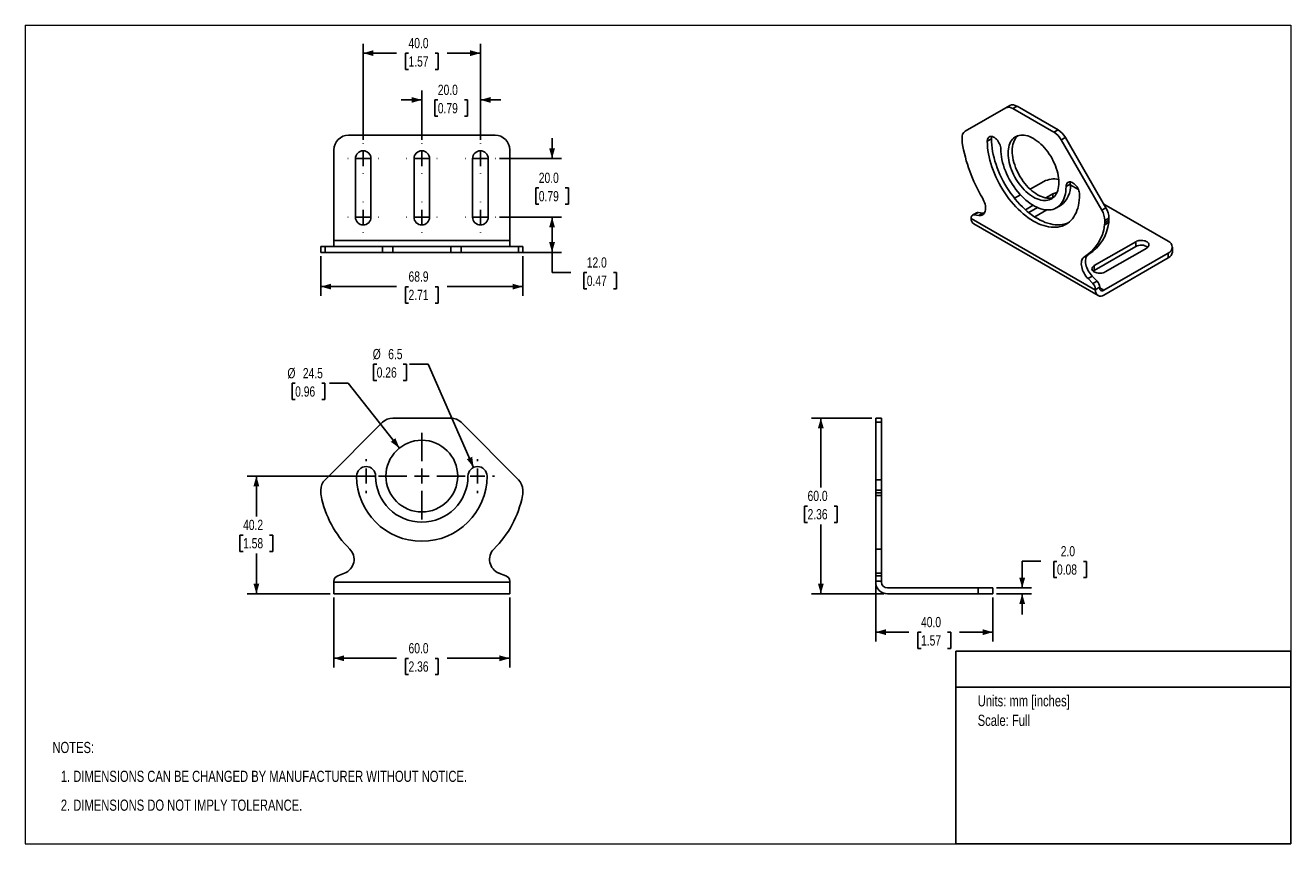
# Model space of a CAD drawing. Header units: millimetres. Extents: x 0 to 432, y 0 to 279.
import ezdxf
from ezdxf.enums import TextEntityAlignment as Align

# ---------------------------------------------------------------- set-up
doc = ezdxf.new("R2010")
doc.units = ezdxf.units.MM
doc.layers.add('SLD-0', color=179, linetype='Continuous')
doc.layers.add('TEXT', color=140, linetype='Continuous')
doc.styles.add('SLDTEXTSTYLE0', font='TXT', dxfattribs={"width": 0.75})
doc.dimstyles.new('SLDDIMSTYLE0', dxfattribs={"dimtxt": 3.5, "dimasz": 3.5, "dimexe": 0, "dimexo": 0.0625, "dimgap": 0.875, "dimtad": 0, "dimtih": 1, "dimtoh": 1, "dimdec": 1, "dimrnd": 1e-09, "dimzin": 4, "dimdsep": 46, "dimtxsty": 'SLDTEXTSTYLE0', "dimsah": 1, "dimcen": 0.09, "dimadec": 0, "dimazin": 1, "dimtfac": 1, "dimtdec": 1, "dimtofl": 0, "dimtmove": 0, "dimatfit": 3, "dimfxl": 0, "dimfrac": 2, "dimtolj": 1, "dimtzin": 12, "dimarcsym": 0})
doc.dimstyles.new('SLDDIMSTYLE1', dxfattribs={"dimtxt": 3.5, "dimasz": 3.5, "dimexe": 0, "dimexo": 0.0625, "dimgap": 0.875, "dimtad": 0, "dimtih": 1, "dimtoh": 1, "dimdec": 1, "dimrnd": 1e-09, "dimzin": 12, "dimdsep": 46, "dimtxsty": 'SLDTEXTSTYLE0', "dimsah": 1, "dimcen": 0.09, "dimadec": 0, "dimazin": 3, "dimtfac": 1, "dimtdec": 1, "dimtofl": 0, "dimtmove": 0, "dimatfit": 3, "dimfxl": 0, "dimfrac": 2, "dimtolj": 1, "dimtzin": 12, "dimarcsym": 0})
doc.dimstyles.new('SLDDIMSTYLE2', dxfattribs={"dimtxt": 3.5, "dimasz": 3.5, "dimexe": 0, "dimexo": 0.0625, "dimgap": 0.875, "dimtad": 0, "dimtih": 1, "dimtoh": 1, "dimdec": 1, "dimrnd": 1e-09, "dimzin": 12, "dimdsep": 46, "dimtxsty": 'SLDTEXTSTYLE0', "dimsah": 1, "dimcen": 0, "dimadec": 0, "dimazin": 3, "dimtfac": 1, "dimtdec": 1, "dimtofl": 0, "dimtmove": 0, "dimatfit": 3, "dimfxl": 0, "dimfrac": 2, "dimtolj": 1, "dimtzin": 12, "dimarcsym": 0})
doc.dimstyles.new('SLDDIMSTYLE3', dxfattribs={"dimtxt": 3.5, "dimasz": 3.5, "dimexe": 0, "dimexo": 0.0625, "dimgap": 0.875, "dimtad": 0, "dimtih": 1, "dimtoh": 1, "dimdec": 1, "dimrnd": 1e-09, "dimzin": 12, "dimdsep": 46, "dimtxsty": 'SLDTEXTSTYLE0', "dimsah": 1, "dimcen": 0, "dimadec": 0, "dimazin": 3, "dimtfac": 1, "dimtdec": 1, "dimtofl": 0, "dimtmove": 0, "dimatfit": 3, "dimfxl": 0, "dimfrac": 2, "dimtolj": 1, "dimtzin": 12, "dimarcsym": 0})
doc.dimstyles.new('SLDDIMSTYLE4', dxfattribs={"dimtxt": 3.5, "dimasz": 3.5, "dimexe": 0, "dimexo": 0.0625, "dimgap": 0.875, "dimtad": 0, "dimtih": 1, "dimtoh": 1, "dimdec": 1, "dimrnd": 1e-09, "dimzin": 4, "dimdsep": 46, "dimtxsty": 'SLDTEXTSTYLE0', "dimsah": 1, "dimcen": 0.09, "dimadec": 0, "dimazin": 1, "dimtfac": 1, "dimtdec": 1, "dimtmove": 0, "dimatfit": 0, "dimfxl": 0, "dimfrac": 2, "dimtolj": 1, "dimtzin": 12, "dimarcsym": 0})

# ---------------------------------------------------------------- blocks, each defined once
blk = doc.blocks.new('Block2')
at = {"color": 7, "linetype": 'Continuous', "lineweight": 18}
for p, q in [((0, 279.4), (431.8, 279.4)), ((0, 279.4), (0, 0)), ((431.8, 279.4), (431.8, 0)), ((0, 0), (431.8, 0))]:
    blk.add_line(p, q, dxfattribs=at)
blk = doc.blocks.new('SW_NOTE_0')
at = {"layer": 'TEXT', "color": 0, "insert": (0, 4.91), "char_height": 3.81, "attachment_point": 1, "style": 'SLDTEXTSTYLE0'}
blk.add_mtext('Units: mm [inches]', dxfattribs=at)
blk = doc.blocks.new('SW_NOTE_0_1')
at = {"layer": 'TEXT', "color": 0, "insert": (0, 4.91), "char_height": 3.81, "attachment_point": 1, "style": 'SLDTEXTSTYLE0'}
blk.add_mtext('Scale: Full', dxfattribs=at)
blk = doc.blocks.new('Block1')
at = {"layer": 'TEXT'}
for p, q in [((431.8, 65.76), (317.5, 65.76)), ((317.5, 0), (317.5, 65.76)), ((431.8, 0), (431.8, 65.76)), ((317.5, 53.39), (431.8, 53.39)), ((431.8, 0), (317.5, 0))]:
    blk.add_line(p, q, dxfattribs=at)
at = {"layer": 'TEXT', "color": 140}
for name, p in [('SW_NOTE_0', (324.99, 45.78)), ('SW_NOTE_0_1', (324.99, 39.11))]:
    blk.add_blockref(name, p, dxfattribs=at)
at = {"layer": 'TEXT', "color": 140, "style": 'SLDTEXTSTYLE0', "width": 0.75, "flags": 2}
for tag, height, p in [('AUTOATTR0', 4.23, (365.62, 56.71)), ('AUTOATTR1_0', 4.76, (333.76, 26.78)), ('AUTOATTR1_1', 4.76, (361.51, 20.62))]:
    blk.add_attdef(tag, text='', height=height, dxfattribs=at).set_placement(p, align=Align.BOTTOM_LEFT)
blk = doc.blocks.new('SW_NOTE_0_2')
at = {"layer": 'TEXT', "color": 0, "char_height": 3.81, "attachment_point": 1, "style": 'SLDTEXTSTYLE0'}
for s, insert in [('NOTES:', (0, 4.91)), ('1. DIMENSIONS CAN BE CHANGED BY MANUFACTURER WITHOUT NOTICE.', (2.86, -4.94)), ('2. DIMENSIONS DO NOT IMPLY TOLERANCE.', (2.86, -14.79))]:
    blk.add_mtext(s, dxfattribs=dict(at, insert=insert))
blk = doc.blocks.new('_D')
at = {"layer": 'SLD-0'}
for p, q in [((105.3, 84.03), (105.3, 60.12)), ((165.3, 84.03), (165.3, 60.12)), ((105.3, 63.3), (126.65, 63.3)), ((130.77, 63.27), (129.71, 63.27)), ((129.71, 63.27), (129.71, 57.71)), ((139.82, 63.27), (140.89, 63.27)), ((140.89, 63.27), (140.89, 57.71)), ((165.3, 63.3), (143.94, 63.3)), ((129.71, 57.71), (130.77, 57.71)), ((140.89, 57.71), (139.82, 57.71))]:
    blk.add_line(p, q, dxfattribs=at)
for points in [[(105.3, 63.3), (108.8, 62.3), (108.8, 64.3)], [(165.3, 63.3), (161.8, 64.3), (161.8, 62.3)]]:
    blk.add_solid(points, dxfattribs=at)
at = {"layer": 'SLD-0', "char_height": 3.5, "attachment_point": 1, "style": 'SLDTEXTSTYLE0'}
for s, insert in [('60.0', (130.77, 68.49)), ('2.36', (130.77, 62.23))]:
    blk.add_mtext(s, dxfattribs=dict(at, insert=insert))
blk = doc.blocks.new('_D_1')
at = {"layer": 'SLD-0'}
for p, q in [((119.24, 125.5), (75.67, 125.5)), ((78.85, 125.5), (78.85, 111.69)), ((74.32, 105.37), (73.26, 105.37)), ((73.26, 105.37), (73.26, 99.81)), ((83.37, 105.37), (84.44, 105.37)), ((84.44, 105.37), (84.44, 99.81)), ((73.26, 99.81), (74.32, 99.81)), ((84.44, 99.81), (83.37, 99.81)), ((78.85, 85.3), (78.85, 99.1)), ((104.03, 85.3), (75.67, 85.3))]:
    blk.add_line(p, q, dxfattribs=at)
for points in [[(78.85, 125.5), (77.85, 122), (79.85, 122)], [(78.85, 85.3), (79.85, 88.8), (77.85, 88.8)]]:
    blk.add_solid(points, dxfattribs=at)
at = {"layer": 'SLD-0', "char_height": 3.5, "attachment_point": 1, "style": 'SLDTEXTSTYLE0'}
for s, insert in [('40.2', (74.32, 110.59)), ('1.58', (74.32, 104.33))]:
    blk.add_mtext(s, dxfattribs=dict(at, insert=insert))
blk = doc.blocks.new('_D_2')
at = {"layer": 'SLD-0'}
for p, q in [((92.08, 157.17), (91.01, 157.17)), ((91.01, 157.17), (91.01, 151.62)), ((101.13, 157.17), (102.19, 157.17)), ((102.19, 157.17), (102.19, 151.62)), ((110.12, 157.17), (103.77, 157.17)), ((127.68, 135.09), (110.12, 157.17)), ((91.01, 151.62), (92.08, 151.62)), ((102.19, 151.62), (101.13, 151.62))]:
    blk.add_line(p, q, dxfattribs=at)
blk.add_solid([(127.68, 135.09), (126.28, 138.45), (124.71, 137.2)], dxfattribs=at)
at = {"layer": 'SLD-0', "char_height": 3.5, "attachment_point": 1, "style": 'SLDTEXTSTYLE0'}
for s, insert in [('%%c', (89.44, 162.4)), ('24.5', (94.71, 162.4)), ('0.96', (92.08, 156.13))]:
    blk.add_mtext(s, dxfattribs=dict(at, insert=insert))
blk = doc.blocks.new('_D_3')
at = {"layer": 'SLD-0'}
for p, q in [((119.91, 163.68), (118.84, 163.68)), ((118.84, 163.68), (118.84, 158.12)), ((128.96, 163.68), (130.03, 163.68)), ((130.03, 163.68), (130.03, 158.12)), ((137.44, 163.68), (131.09, 163.68)), ((152.99, 128.47), (137.44, 163.68)), ((118.84, 158.12), (119.91, 158.12)), ((130.03, 158.12), (128.96, 158.12))]:
    blk.add_line(p, q, dxfattribs=at)
blk.add_solid([(152.99, 128.47), (152.49, 132.08), (150.66, 131.27)], dxfattribs=at)
at = {"layer": 'SLD-0', "char_height": 3.5, "attachment_point": 1, "style": 'SLDTEXTSTYLE0'}
for s, insert in [('%%c', (118.56, 168.9)), ('6.5', (123.84, 168.9)), ('0.26', (119.91, 162.63))]:
    blk.add_mtext(s, dxfattribs=dict(at, insert=insert))
blk = doc.blocks.new('SW_CENTERMARKSYMBOL_0')
at = {"layer": 'SLD-0', "color": 0}
for p, q in [((0, 5.08), (0, 14.79)), ((-5.08, 0), (-14.79, 0)), ((0, 0), (-2.54, 0)), ((0, 0), (0, 2.54)), ((0, 0), (0, -2.54)), ((0, 0), (2.54, 0)), ((5.08, 0), (14.79, 0)), ((0, -5.08), (0, -14.79))]:
    blk.add_line(p, q, dxfattribs=at)
blk = doc.blocks.new('SW_CENTERMARKSYMBOL_1')
at = {"layer": 'SLD-0', "color": 0}
for p, q in [((0, 5.08), (0, 5.79)), ((-5.08, 0), (-5.79, 0)), ((0, 0), (-2.54, 0)), ((0, 0), (0, 2.54)), ((0, 0), (0, -2.54)), ((0, 0), (2.54, 0)), ((5.08, 0), (5.79, 0)), ((0, -5.08), (0, -5.79))]:
    blk.add_line(p, q, dxfattribs=at)
blk = doc.blocks.new('SW_CENTERMARKSYMBOL_2')
at = {"layer": 'SLD-0', "color": 0}
for p, q in [((0, 5.08), (0, 5.79)), ((-5.08, 0), (-5.79, 0)), ((0, 0), (-2.54, 0)), ((0, 0), (0, 2.54)), ((0, 0), (0, -2.54)), ((0, 0), (2.54, 0)), ((5.08, 0), (5.79, 0)), ((0, -5.08), (0, -5.79))]:
    blk.add_line(p, q, dxfattribs=at)
blk = doc.blocks.new('_D_4')
at = {"layer": 'SLD-0'}
for p, q in [((346.53, 96.42), (340.18, 96.42)), ((340.18, 96.42), (340.18, 87.3)), ((352.04, 96.39), (350.97, 96.39)), ((350.97, 96.39), (350.97, 90.83)), ((361.09, 96.39), (362.15, 96.39)), ((362.15, 96.39), (362.15, 90.83)), ((350.97, 90.83), (352.04, 90.83)), ((362.15, 90.83), (361.09, 90.83)), ((331.45, 87.3), (343.36, 87.3)), ((331.45, 85.3), (343.36, 85.3)), ((340.18, 85.3), (340.18, 78.3))]:
    blk.add_line(p, q, dxfattribs=at)
for points in [[(340.18, 87.3), (341.18, 90.8), (339.18, 90.8)], [(340.18, 85.3), (339.18, 81.8), (341.18, 81.8)]]:
    blk.add_solid(points, dxfattribs=at)
at = {"layer": 'SLD-0', "char_height": 3.5, "attachment_point": 1, "style": 'SLDTEXTSTYLE0'}
for s, insert in [('2.0', (353.33, 101.61)), ('0.08', (352.04, 95.35))]:
    blk.add_mtext(s, dxfattribs=dict(at, insert=insert))
blk = doc.blocks.new('_D_5')
at = {"layer": 'SLD-0'}
for p, q in [((290.18, 88.03), (290.18, 69.05)), ((330.18, 84.03), (330.18, 69.05)), ((290.18, 72.22), (301.54, 72.22)), ((305.66, 72.2), (304.59, 72.2)), ((304.59, 72.2), (304.59, 66.64)), ((314.71, 72.2), (315.77, 72.2)), ((315.77, 72.2), (315.77, 66.64)), ((330.18, 72.22), (318.83, 72.22)), ((304.59, 66.64), (305.66, 66.64)), ((315.77, 66.64), (314.71, 66.64))]:
    blk.add_line(p, q, dxfattribs=at)
for points in [[(290.18, 72.22), (293.68, 71.22), (293.68, 73.22)], [(330.18, 72.22), (326.68, 73.22), (326.68, 71.22)]]:
    blk.add_solid(points, dxfattribs=at)
at = {"layer": 'SLD-0', "char_height": 3.5, "attachment_point": 1, "style": 'SLDTEXTSTYLE0'}
for s, insert in [('40.0', (305.66, 77.42)), ('1.57', (305.66, 71.15))]:
    blk.add_mtext(s, dxfattribs=dict(at, insert=insert))
blk = doc.blocks.new('_D_6')
at = {"layer": 'SLD-0'}
for p, q in [((288.91, 145.3), (268.29, 145.3)), ((271.47, 145.3), (271.47, 121.59)), ((266.94, 115.27), (265.87, 115.27)), ((265.87, 115.27), (265.87, 109.71)), ((275.99, 115.27), (277.06, 115.27)), ((277.06, 115.27), (277.06, 109.71)), ((265.87, 109.71), (266.94, 109.71)), ((271.47, 85.3), (271.47, 109)), ((277.06, 109.71), (275.99, 109.71)), ((292.91, 85.3), (268.29, 85.3))]:
    blk.add_line(p, q, dxfattribs=at)
for points in [[(271.47, 145.3), (270.47, 141.8), (272.47, 141.8)], [(271.47, 85.3), (272.47, 88.8), (270.47, 88.8)]]:
    blk.add_solid(points, dxfattribs=at)
at = {"layer": 'SLD-0', "char_height": 3.5, "attachment_point": 1, "style": 'SLDTEXTSTYLE0'}
for s, insert in [('60.0', (266.94, 120.49)), ('2.36', (266.94, 114.23))]:
    blk.add_mtext(s, dxfattribs=dict(at, insert=insert))
blk = doc.blocks.new('_D_7')
at = {"layer": 'SLD-0'}
for p, q in [((100.85, 200.62), (100.85, 187)), ((169.75, 200.62), (169.75, 187)), ((100.85, 190.18), (126.65, 190.18)), ((130.77, 190.15), (129.71, 190.15)), ((129.71, 190.15), (129.71, 184.59)), ((139.82, 190.15), (140.89, 190.15)), ((140.89, 190.15), (140.89, 184.59)), ((169.75, 190.18), (143.94, 190.18)), ((129.71, 184.59), (130.77, 184.59)), ((140.89, 184.59), (139.82, 184.59))]:
    blk.add_line(p, q, dxfattribs=at)
for points in [[(100.85, 190.18), (104.35, 189.18), (104.35, 191.18)], [(169.75, 190.18), (166.25, 191.18), (166.25, 189.18)]]:
    blk.add_solid(points, dxfattribs=at)
at = {"layer": 'SLD-0', "char_height": 3.5, "attachment_point": 1, "style": 'SLDTEXTSTYLE0'}
for s, insert in [('68.9', (130.77, 195.37)), ('2.71', (130.77, 189.11))]:
    blk.add_mtext(s, dxfattribs=dict(at, insert=insert))
blk = doc.blocks.new('_D_8')
at = {"layer": 'SLD-0'}
for p, q in [((135.3, 240.35), (135.3, 257.1)), ((155.3, 240.35), (155.3, 257.1)), ((135.3, 253.92), (128.3, 253.92)), ((140.77, 253.9), (139.71, 253.9)), ((139.71, 253.9), (139.71, 248.34)), ((149.82, 253.9), (150.89, 253.9)), ((150.89, 253.9), (150.89, 248.34)), ((155.3, 253.92), (162.3, 253.92)), ((139.71, 248.34), (140.77, 248.34)), ((150.89, 248.34), (149.82, 248.34))]:
    blk.add_line(p, q, dxfattribs=at)
for points in [[(135.3, 253.92), (131.8, 254.92), (131.8, 252.92)], [(155.3, 253.92), (158.8, 252.92), (158.8, 254.92)]]:
    blk.add_solid(points, dxfattribs=at)
at = {"layer": 'SLD-0', "char_height": 3.5, "attachment_point": 1, "style": 'SLDTEXTSTYLE0'}
for s, insert in [('20.0', (140.77, 259.12)), ('0.79', (140.77, 252.85))]:
    blk.add_mtext(s, dxfattribs=dict(at, insert=insert))
blk = doc.blocks.new('_D_9')
at = {"layer": 'SLD-0'}
for p, q in [((115.3, 240.35), (115.3, 273.06)), ((155.3, 240.35), (155.3, 273.06)), ((115.3, 269.89), (126.65, 269.89)), ((130.77, 269.86), (129.71, 269.86)), ((129.71, 269.86), (129.71, 264.3)), ((139.82, 269.86), (140.89, 269.86)), ((140.89, 269.86), (140.89, 264.3)), ((155.3, 269.89), (143.94, 269.89)), ((129.71, 264.3), (130.77, 264.3)), ((140.89, 264.3), (139.82, 264.3))]:
    blk.add_line(p, q, dxfattribs=at)
for points in [[(115.3, 269.89), (118.8, 268.89), (118.8, 270.89)], [(155.3, 269.89), (151.8, 270.89), (151.8, 268.89)]]:
    blk.add_solid(points, dxfattribs=at)
at = {"layer": 'SLD-0', "char_height": 3.5, "attachment_point": 1, "style": 'SLDTEXTSTYLE0'}
for s, insert in [('40.0', (130.77, 275.08)), ('1.57', (130.77, 268.81))]:
    blk.add_mtext(s, dxfattribs=dict(at, insert=insert))
blk = doc.blocks.new('_D_10')
at = {"layer": 'SLD-0'}
for p, q in [((179.75, 233.89), (179.75, 240.89)), ((161.76, 233.89), (182.92, 233.89)), ((175.22, 223.86), (174.16, 223.86)), ((174.16, 223.86), (174.16, 218.3)), ((184.27, 223.86), (185.34, 223.86)), ((185.34, 223.86), (185.34, 218.3)), ((174.16, 218.3), (175.22, 218.3)), ((185.34, 218.3), (184.27, 218.3)), ((161.76, 213.89), (182.92, 213.89)), ((179.75, 213.89), (179.75, 206.89))]:
    blk.add_line(p, q, dxfattribs=at)
for points in [[(179.75, 233.89), (180.75, 237.39), (178.75, 237.39)], [(179.75, 213.89), (178.75, 210.39), (180.75, 210.39)]]:
    blk.add_solid(points, dxfattribs=at)
at = {"layer": 'SLD-0', "char_height": 3.5, "attachment_point": 1, "style": 'SLDTEXTSTYLE0'}
for s, insert in [('20.0', (175.22, 229.08)), ('0.79', (175.22, 222.81))]:
    blk.add_mtext(s, dxfattribs=dict(at, insert=insert))
blk = doc.blocks.new('_D_11')
at = {"layer": 'SLD-0'}
for p, q in [((161.76, 213.89), (182.92, 213.89)), ((179.75, 213.89), (179.75, 201.89)), ((169.55, 201.89), (182.92, 201.89)), ((179.75, 194.98), (179.75, 201.89)), ((186.1, 194.98), (179.75, 194.98)), ((191.6, 194.96), (190.54, 194.96)), ((190.54, 194.96), (190.54, 189.4)), ((200.66, 194.96), (201.72, 194.96)), ((201.72, 194.96), (201.72, 189.4)), ((190.54, 189.4), (191.6, 189.4)), ((201.72, 189.4), (200.66, 189.4))]:
    blk.add_line(p, q, dxfattribs=at)
for points in [[(179.75, 213.89), (178.75, 210.39), (180.75, 210.39)], [(179.75, 201.89), (180.75, 205.39), (178.75, 205.39)]]:
    blk.add_solid(points, dxfattribs=at)
at = {"layer": 'SLD-0', "char_height": 3.5, "attachment_point": 1, "style": 'SLDTEXTSTYLE0'}
for s, insert in [('12.0', (191.6, 200.18)), ('0.47', (191.6, 193.91))]:
    blk.add_mtext(s, dxfattribs=dict(at, insert=insert))
blk = doc.blocks.new('SW_CENTERMARKSYMBOL_3')
at = {"layer": 'SLD-0', "color": 0}
for p, q in [((0, 5.08), (0, 5.19)), ((-5.08, 0), (-5.19, 0)), ((0, 0), (-2.54, 0)), ((0, 0), (0, 2.54)), ((0, 0), (0, -2.54)), ((0, 0), (2.54, 0)), ((5.08, 0), (5.19, 0)), ((0, -5.08), (0, -5.19))]:
    blk.add_line(p, q, dxfattribs=at)
blk = doc.blocks.new('SW_CENTERMARKSYMBOL_4')
at = {"layer": 'SLD-0', "color": 0}
for p, q in [((0, 5.08), (0, 5.19)), ((-5.08, 0), (-5.19, 0)), ((0, 0), (-2.54, 0)), ((0, 0), (0, 2.54)), ((0, 0), (0, -2.54)), ((0, 0), (2.54, 0)), ((5.08, 0), (5.19, 0)), ((0, -5.08), (0, -5.19))]:
    blk.add_line(p, q, dxfattribs=at)
blk = doc.blocks.new('SW_CENTERMARKSYMBOL_5')
at = {"layer": 'SLD-0', "color": 0}
for p, q in [((0, 5.08), (0, 5.19)), ((-5.08, 0), (-5.19, 0)), ((0, 0), (-2.54, 0)), ((0, 0), (0, 2.54)), ((0, 0), (0, -2.54)), ((0, 0), (2.54, 0)), ((5.08, 0), (5.19, 0)), ((0, -5.08), (0, -5.19))]:
    blk.add_line(p, q, dxfattribs=at)
blk = doc.blocks.new('SW_CENTERMARKSYMBOL_6')
at = {"layer": 'SLD-0', "color": 0}
for p, q in [((0, 5.08), (0, 5.19)), ((-5.08, 0), (-5.19, 0)), ((0, 0), (-2.54, 0)), ((0, 0), (0, 2.54)), ((0, 0), (0, -2.54)), ((0, 0), (2.54, 0)), ((5.08, 0), (5.19, 0)), ((0, -5.08), (0, -5.19))]:
    blk.add_line(p, q, dxfattribs=at)
blk = doc.blocks.new('SW_CENTERMARKSYMBOL_7')
at = {"layer": 'SLD-0', "color": 0}
for p, q in [((0, 5.08), (0, 5.19)), ((-5.08, 0), (-5.19, 0)), ((0, 0), (-2.54, 0)), ((0, 0), (0, 2.54)), ((0, 0), (0, -2.54)), ((0, 0), (2.54, 0)), ((5.08, 0), (5.19, 0)), ((0, -5.08), (0, -5.19))]:
    blk.add_line(p, q, dxfattribs=at)
blk = doc.blocks.new('SW_CENTERMARKSYMBOL_8')
at = {"layer": 'SLD-0', "color": 0}
for p, q in [((0, 5.08), (0, 5.19)), ((-5.08, 0), (-5.19, 0)), ((0, 0), (-2.54, 0)), ((0, 0), (0, 2.54)), ((0, 0), (0, -2.54)), ((0, 0), (2.54, 0)), ((5.08, 0), (5.19, 0)), ((0, -5.08), (0, -5.19))]:
    blk.add_line(p, q, dxfattribs=at)

msp = doc.modelspace()

# ---------------------------------------------------------------- linework, layer by layer
at = {"color": 7, "linetype": 'Continuous', "lineweight": 25}
for p, q in [((320.69, 243.2), (334.54, 251.2)), ((335.96, 252.02), (334.54, 251.2)), ((338.41, 251.78), (336.99, 250.96)), ((336.99, 250.96), (351.03, 242.86)), ((338.41, 251.78), (352.45, 243.67)), ((160.3, 241.89), (110.3, 241.89)), ((352.45, 243.67), (351.03, 242.86)), ((319.65, 240.14), (319.65, 240.91)), ((328.28, 239.82), (329.69, 240.64)), ((354.9, 241.09), (353.48, 240.27)), ((353.48, 240.27), (367.34, 216.27)), ((354.9, 241.09), (368.75, 217.09)), ((105.3, 236.89), (105.3, 205.89)), ((112.65, 213.89), (112.65, 233.89)), ((117.95, 233.89), (117.95, 213.89)), ((132.65, 213.89), (132.65, 233.89)), ((137.95, 233.89), (137.95, 213.89)), ((152.65, 213.89), (152.65, 233.89)), ((157.95, 233.89), (157.95, 213.89)), ((165.3, 205.89), (165.3, 236.89)), ((347.55, 226.08), (342.93, 223.42)), ((356.56, 225.13), (355.15, 224.31)), ((359.36, 223.34), (356.56, 224.96)), ((339.59, 221.49), (337.59, 220.33)), ((348.23, 220.47), (350.62, 221.86)), ((341.25, 216.45), (343.87, 217.96)), ((345.37, 217.19), (342.4, 215.48)), ((348.62, 216.37), (344.47, 213.98)), ((351.89, 217.1), (353.3, 217.92)), ((368.75, 217.09), (367.34, 216.27)), ((389.97, 205.67), (368.03, 218.34)), ((322.8, 213.43), (322.8, 213.67)), ((365.23, 188.94), (322.8, 213.43)), ((324.63, 215.4), (323.21, 214.59)), ((323.63, 211.6), (366.05, 187.1)), ((325.13, 215.49), (323.71, 214.67)), ((323.71, 214.67), (325.39, 214.43)), ((325.13, 215.49), (326.8, 215.25)), ((325.39, 214.43), (326.8, 215.25)), ((369.72, 212.09), (368.31, 211.27)), ((368.37, 212.79), (369.79, 213.61)), ((369.79, 212.83), (368.37, 212.01)), ((368.37, 212.79), (368.37, 212.01)), ((369.79, 212.83), (369.79, 213.61)), ((100.85, 203.89), (100.85, 201.89)), ((100.85, 203.89), (102.31, 203.89)), ((102.31, 203.89), (102.31, 201.89)), ((102.31, 203.89), (121.9, 203.89)), ((105.3, 205.89), (165.3, 205.89)), ((105.3, 203.89), (105.3, 205.89)), ((121.9, 203.89), (121.9, 201.89)), ((121.9, 203.89), (125.37, 203.89)), ((125.37, 203.89), (125.37, 201.89)), ((125.37, 203.89), (145.23, 203.89)), ((145.23, 203.89), (145.23, 201.89)), ((145.23, 203.89), (148.69, 203.89)), ((148.69, 203.89), (148.69, 201.89)), ((148.69, 203.89), (168.28, 203.89)), ((165.3, 205.89), (165.3, 203.89)), ((168.28, 203.89), (168.28, 201.89)), ((168.28, 203.89), (169.75, 203.89)), ((169.75, 201.89), (169.75, 203.89)), ((364.77, 197.37), (378.91, 205.53)), ((378.91, 203.9), (364.77, 195.73)), ((382.66, 203.37), (368.51, 195.2)), ((378.91, 203.9), (378.91, 205.53)), ((391.44, 202), (391.44, 203.63)), ((100.85, 201.89), (102.31, 201.89)), ((102.31, 201.89), (121.9, 201.89)), ((121.9, 201.89), (125.37, 201.89)), ((125.37, 201.89), (145.23, 201.89)), ((145.23, 201.89), (148.69, 201.89)), ((148.69, 201.89), (168.28, 201.89)), ((168.28, 201.89), (169.75, 201.89)), ((361.51, 200.43), (362.93, 201.25)), ((368.05, 188.94), (389.97, 201.59)), ((368.05, 187.3), (389.97, 199.96)), ((389.97, 201.59), (389.97, 199.96)), ((364.77, 195.73), (364.77, 197.37)), ((364.05, 193.75), (362.64, 192.93)), ((362.64, 192.93), (364.31, 191.23)), ((364.05, 193.75), (365.73, 192.05)), ((365.73, 192.05), (364.31, 191.23)), ((365.23, 189.18), (366.64, 190)), ((366.64, 189.75), (366.64, 190)), ((365.23, 189.18), (365.23, 188.94)), ((102.31, 124.27), (121.9, 143.86)), ((125.37, 145.3), (145.23, 145.3)), ((148.69, 143.86), (168.28, 124.27)), ((292.18, 145.3), (290.18, 145.3)), ((290.18, 145.3), (290.18, 143.86)), ((292.18, 143.86), (290.18, 143.86)), ((290.18, 143.86), (290.18, 124.27)), ((292.18, 145.3), (292.18, 143.86)), ((292.18, 143.86), (292.18, 124.27)), ((292.18, 124.27), (290.18, 124.27)), ((290.18, 124.27), (290.18, 120.73)), ((292.18, 124.27), (292.18, 120.73)), ((100.85, 119.78), (100.85, 120.73)), ((169.75, 120.73), (169.75, 119.78)), ((290.18, 120.73), (292.18, 120.73)), ((290.18, 120.73), (290.18, 119.78)), ((290.18, 119.78), (290.18, 118.83)), ((292.18, 119.78), (290.18, 119.78)), ((292.18, 118.83), (290.18, 118.83)), ((290.18, 118.83), (290.18, 100.59)), ((292.18, 119.78), (292.18, 120.73)), ((292.18, 118.83), (292.18, 119.78)), ((292.18, 118.83), (292.18, 100.59)), ((290.18, 100.59), (292.18, 100.59)), ((290.18, 92.36), (290.18, 100.59)), ((292.18, 100.59), (292.18, 92.36)), ((106.59, 91.47), (108.96, 92.36)), ((161.64, 92.36), (164.01, 91.47)), ((292.18, 92.36), (290.18, 92.36)), ((290.18, 92.36), (290.18, 91.47)), ((292.18, 91.47), (290.18, 91.47)), ((290.18, 91.47), (290.18, 89.59)), ((292.18, 92.36), (292.18, 91.47)), ((292.18, 91.47), (292.18, 89.59)), ((105.3, 89.3), (105.3, 89.59)), ((165.3, 89.3), (105.3, 89.3)), ((105.3, 85.3), (105.3, 89.3)), ((165.3, 89.59), (165.3, 89.3)), ((165.3, 89.3), (165.3, 85.3)), ((290.18, 89.59), (292.18, 89.59)), ((290.18, 89.59), (290.18, 89.3)), ((292.18, 89.3), (292.18, 89.59)), ((294.18, 87.3), (325.18, 87.3)), ((325.18, 87.3), (325.18, 85.3)), ((325.18, 87.3), (330.18, 87.3)), ((330.18, 87.3), (330.18, 85.3)), ((105.3, 85.3), (165.3, 85.3)), ((294.18, 85.3), (325.18, 85.3)), ((325.18, 85.3), (330.18, 85.3))]:
    msp.add_line(p, q, dxfattribs=at)
at = {"color": 8, "linetype": 'Continuous', "lineweight": 25}
for p, q in [((350.62, 220.55), (350.62, 221.86)), ((366.64, 189.75), (368.05, 188.94))]:
    msp.add_line(p, q, dxfattribs=at)
at = {"color": 7, "linetype": 'Continuous', "lineweight": 25, "flags": 128}
for points in [[(335.35, 235.74), (335.37, 236.47), (335.45, 237.18), (335.57, 237.84), (335.74, 238.47), (335.95, 239.05), (336.21, 239.59), (336.51, 240.07), (336.86, 240.51), (337.24, 240.89), (337.66, 241.21), (338.12, 241.47), (338.61, 241.68), (339.13, 241.82), (339.68, 241.9), (340.25, 241.92), (340.85, 241.88), (341.46, 241.77), (342.08, 241.61), (342.72, 241.38), (343.37, 241.09), (344.01, 240.74), (344.66, 240.34), (345.3, 239.89), (345.94, 239.38), (346.57, 238.83), (347.18, 238.23), (347.77, 237.58), (348.34, 236.9), (348.89, 236.19), (349.41, 235.44), (349.9, 234.67), (350.36, 233.88), (350.78, 233.07), (351.17, 232.24), (351.51, 231.41), (351.82, 230.58), (352.08, 229.74), (352.29, 228.91), (352.46, 228.09), (352.58, 227.29), (352.65, 226.5), (352.67, 225.74), (352.65, 225.01), (352.58, 224.31), (352.46, 223.64), (352.29, 223.01), (352.08, 222.43), (351.82, 221.9), (351.51, 221.41), (351.17, 220.97), (350.78, 220.59), (350.36, 220.27), (349.9, 220.01), (349.41, 219.8), (348.89, 219.66), (348.34, 219.58), (347.77, 219.56), (347.18, 219.6), (346.57, 219.71), (345.94, 219.88), (345.3, 220.1), (344.66, 220.39), (344.01, 220.74), (343.37, 221.14), (342.72, 221.6), (342.08, 222.1), (341.46, 222.66), (340.85, 223.26), (340.25, 223.9), (339.68, 224.58), (339.13, 225.29), (338.61, 226.04), (338.12, 226.81), (337.66, 227.6), (337.24, 228.41), (336.86, 229.24), (336.51, 230.07), (336.21, 230.91), (335.95, 231.74), (335.74, 232.57), (335.57, 233.39), (335.45, 234.19), (335.37, 234.98), (335.35, 235.74)], [(328.28, 239.82), (328.3, 240.2), (328.38, 240.55), (328.51, 240.84), (328.68, 241.09), (328.89, 241.27), (329.14, 241.4), (329.43, 241.46), (329.74, 241.45), (330.07, 241.38), (330.41, 241.24), (330.75, 241.04), (331.09, 240.79), (331.42, 240.48), (331.73, 240.13), (332.01, 239.74), (332.26, 239.33), (332.48, 238.9), (332.65, 238.45), (332.77, 238.01), (332.85, 237.58), (332.88, 237.17)], [(359.75, 221.66), (359.72, 220.65), (359.65, 219.68), (359.52, 218.74), (359.35, 217.84), (359.13, 216.98), (358.86, 216.17), (358.55, 215.4), (358.19, 214.67), (357.78, 214), (357.33, 213.38), (356.84, 212.82), (356.31, 212.31), (355.74, 211.86), (355.14, 211.47), (354.5, 211.14), (353.82, 210.87), (353.12, 210.67), (352.38, 210.53), (351.62, 210.45), (350.84, 210.43), (350.03, 210.48), (349.21, 210.59), (348.37, 210.77), (347.51, 211.01), (346.65, 211.31), (345.77, 211.67), (344.89, 212.09), (344.01, 212.57), (343.13, 213.11), (342.25, 213.7), (341.38, 214.35), (340.51, 215.05), (339.66, 215.8), (338.82, 216.59), (337.99, 217.43), (337.19, 218.31), (336.4, 219.23), (335.64, 220.19), (334.91, 221.18), (334.2, 222.2), (333.53, 223.25), (332.89, 224.32), (332.28, 225.41), (331.71, 226.51), (331.18, 227.63), (330.69, 228.77), (330.24, 229.9), (329.84, 231.04), (329.48, 232.18), (329.16, 233.31), (328.89, 234.44), (328.67, 235.55), (328.5, 236.65), (328.38, 237.73), (328.3, 238.79), (328.28, 239.82)], [(329.69, 240.64), (329.72, 239.61), (329.79, 238.55), (329.92, 237.47), (330.09, 236.37), (330.31, 235.26), (330.58, 234.13), (330.89, 233), (331.25, 231.86), (331.66, 230.72), (332.11, 229.58), (332.6, 228.45), (333.13, 227.33), (333.7, 226.22), (334.3, 225.13), (334.94, 224.06), (335.62, 223.02), (336.32, 222), (337.06, 221.01), (337.82, 220.05), (338.6, 219.13), (339.41, 218.25), (340.23, 217.41), (341.07, 216.61), (341.93, 215.87), (342.79, 215.17), (343.67, 214.52), (344.54, 213.93), (345.43, 213.39), (346.31, 212.91), (347.19, 212.49), (348.06, 212.12), (348.93, 211.82), (349.78, 211.58), (350.62, 211.41), (351.45, 211.3), (352.25, 211.25), (353.04, 211.26), (353.8, 211.34), (354.53, 211.48), (355.24, 211.69), (355.82, 211.92)], [(355.15, 224.31), (355.12, 223.47), (355.05, 222.65), (354.93, 221.88), (354.75, 221.14), (354.53, 220.45), (354.27, 219.8), (353.95, 219.2), (353.59, 218.66), (353.19, 218.16), (352.75, 217.72), (352.27, 217.35), (351.75, 217.03), (351.2, 216.77), (350.62, 216.57), (350.01, 216.44), (349.36, 216.37), (348.7, 216.37), (348.02, 216.43), (347.31, 216.55), (346.59, 216.74), (345.86, 216.99), (345.13, 217.3), (344.38, 217.67), (343.64, 218.1), (342.9, 218.59), (342.16, 219.13), (341.43, 219.72), (340.71, 220.36), (340.01, 221.05), (339.32, 221.78), (338.66, 222.55), (338.02, 223.36), (337.41, 224.2), (336.82, 225.07), (336.27, 225.97), (335.75, 226.88), (335.27, 227.82), (334.83, 228.76), (334.43, 229.72), (334.07, 230.68), (333.76, 231.64), (333.49, 232.6), (333.27, 233.54), (333.1, 234.48), (332.97, 235.4), (332.9, 236.3), (332.88, 237.17)], [(336.76, 236.56), (336.79, 235.8), (336.86, 235.01), (336.98, 234.21), (337.15, 233.39), (337.36, 232.56), (337.62, 231.72), (337.93, 230.89), (338.27, 230.05), (338.65, 229.23), (339.08, 228.42), (339.53, 227.63), (340.03, 226.85), (340.55, 226.11), (341.1, 225.39), (341.67, 224.71), (342.26, 224.07), (342.87, 223.47), (343.5, 222.92), (344.14, 222.41), (344.78, 221.96), (345.43, 221.55), (346.07, 221.21), (346.72, 220.92), (347.35, 220.69), (347.98, 220.53), (348.59, 220.42), (349.18, 220.38), (349.76, 220.39), (350.31, 220.48), (350.8, 220.61)], [(355.15, 224.31), (355.18, 224.69), (355.25, 225.03), (355.38, 225.33), (355.55, 225.58), (355.76, 225.76), (356.01, 225.89), (356.3, 225.95), (356.61, 225.94), (356.94, 225.87), (357.28, 225.73), (357.62, 225.53), (357.96, 225.28), (358.29, 224.97), (358.6, 224.62), (358.88, 224.23), (359.13, 223.82), (359.35, 223.38), (359.52, 222.94), (359.64, 222.5), (359.72, 222.07), (359.75, 221.66)], [(326.62, 220.45), (326.9, 219.93), (327.14, 219.4), (327.34, 218.86), (327.49, 218.32), (327.6, 217.8), (327.66, 217.29), (327.67, 216.8), (327.63, 216.35), (327.55, 215.93), (327.41, 215.55), (327.23, 215.22), (327.01, 214.94), (326.75, 214.72), (326.45, 214.55), (326.12, 214.45), (325.77, 214.41), (325.39, 214.43)], [(322.8, 213.67), (322.82, 213.91), (322.86, 214.12), (322.94, 214.3), (323.05, 214.45), (323.18, 214.57), (323.34, 214.64), (323.52, 214.68), (323.71, 214.67)], [(326.8, 215.25), (327.18, 215.23), (327.24, 215.23)], [(378.91, 205.53), (379.24, 205.69), (379.62, 205.82), (380.03, 205.91), (380.45, 205.97), (380.89, 205.98), (381.33, 205.94), (381.75, 205.87), (382.14, 205.76), (382.49, 205.61), (382.8, 205.44), (383.06, 205.23), (383.25, 205), (383.38, 204.76), (383.43, 204.51), (383.41, 204.26), (383.32, 204.01), (383.16, 203.78), (382.94, 203.56), (382.66, 203.37)], [(362.64, 192.93), (362.26, 193.34), (361.9, 193.8), (361.57, 194.28), (361.27, 194.79), (361.01, 195.31), (360.79, 195.85), (360.61, 196.38), (360.48, 196.92), (360.39, 197.44), (360.35, 197.94), (360.36, 198.41), (360.42, 198.85), (360.53, 199.25), (360.69, 199.61), (360.88, 199.92), (361.12, 200.17), (361.4, 200.37)], [(362.76, 201.15), (362.54, 200.99), (362.3, 200.73), (362.1, 200.43), (361.95, 200.07), (361.84, 199.67), (361.78, 199.23), (361.77, 198.75), (361.81, 198.25), (361.89, 197.73), (362.03, 197.2), (362.2, 196.66), (362.43, 196.13), (362.69, 195.6), (362.99, 195.1), (363.32, 194.61), (363.67, 194.16), (364.05, 193.75)], [(368.51, 195.2), (368.18, 195.04), (367.8, 194.91), (367.4, 194.82), (366.97, 194.77), (366.53, 194.75), (366.1, 194.79), (365.68, 194.86), (365.28, 194.97), (364.93, 195.12), (364.62, 195.29), (364.36, 195.5), (364.17, 195.73), (364.05, 195.97), (363.99, 196.22), (364.01, 196.47), (364.1, 196.72), (364.26, 196.96), (364.48, 197.17), (364.77, 197.37)], [(364.77, 195.73), (364.48, 195.54), (364.4, 195.47)]]:
    msp.add_lwpolyline(points, dxfattribs=at)
at = {"color": 7, "linetype": 'Continuous', "lineweight": 25}
msp.add_circle((135.3, 125.5), 12.25, dxfattribs=at)
for centre, radius, start, end in [((335.56, 248.96), 2.46, 54.3818, 114.314), ((336.97, 249.77), 2.46, 54.3818, 114.314), ((110.3, 236.89), 5, 90, 180), ((160.3, 236.89), 5, 0, 90), ((322.16, 241.16), 2.52, 125.698, 185.6204), ((347.29, 236.86), 7.07, 28.8556, 58.0453), ((348.71, 237.67), 7.07, 28.8556, 58.0453), ((325.05, 240.15), 5.4, 180.1964, 188.8887), ((373.54, 248.31), 54.57, 189.4816, 210.7069), ((331.96, 240.69), 2.26, 160.6071, 181.1996), ((343.49, 237.01), 6.74, 136.0463, 183.8666), ((115.3, 233.89), 2.65, 0, 180), ((135.3, 233.89), 2.65, 0, 180), ((155.3, 233.89), 2.65, 0, 180), ((351.09, 219.19), 7.75, 78.5578, 117.2179), ((348.71, 224.34), 7.9, 305.574, 5.7382), ((358.83, 225.18), 2.26, 160.6071, 181.1996), ((352.34, 218.69), 3.6, 95.3502, 118.5289), ((361.16, 212.54), 7.21, 1.9565, 31.1437), ((362.58, 213.36), 7.21, 1.9565, 31.1437), ((115.3, 213.89), 2.65, 180, 0), ((135.3, 213.89), 2.65, 180, 0), ((155.3, 213.89), 2.65, 180, 0), ((324.81, 213.24), 2.02, 174.5293, 234.1585), ((325, 214.73), 0.767, 80.2218, 118.8542), ((354.72, 213.94), 15.12, 302.881, 352.9466), ((364.32, 211.99), 4.05, 349.7404, 0.2614), ((365.73, 212.81), 4.05, 349.7404, 0.2614), ((353.34, 213.11), 15.08, 302.3264, 352.9772), ((380.75, 200.48), 3.88, 54.2222, 118.4025), ((389.19, 203.63), 2.19, 291.1341, 68.8659), ((389.02, 202.19), 2.42, 293.1381, 355.5417), ((362.1, 189.02), 3.12, 2.8826, 45.0886), ((363.52, 189.84), 3.12, 2.8826, 45.0886), ((366.95, 188.66), 1.75, 170.786, 309.2033), ((367.5, 189.61), 0.873, 170.786, 309.2033), ((125.37, 140.4), 4.9, 90, 135), ((145.23, 140.4), 4.9, 45, 90), ((116.3, 125.5), 3.25, 0, 180), ((135.3, 125.5), 22.25, 180, 0), ((135.3, 125.5), 15.75, 180, 0), ((154.3, 125.5), 3.25, 0, 180), ((105.85, 120.73), 5, 135, 180), ((164.75, 120.73), 5, 0, 45), ((105.85, 119.78), 5, 180, 190.9848), ((135.3, 125.5), 35, 190.9848, 225.3584), ((135.3, 125.5), 35, 314.6416, 349.0152), ((164.75, 119.78), 5, 349.0152, 0), ((107.19, 97.04), 5, 290.683, 45.3584), ((163.41, 97.04), 5, 134.6416, 249.317), ((107.3, 89.59), 2, 110.683, 180), ((163.3, 89.59), 2, 0, 69.317), ((294.18, 89.3), 4, 180, 270), ((294.18, 89.3), 2, 180, 270)]:
    msp.add_arc(centre, radius, start, end, dxfattribs=at)

# ---------------------------------------------------------------- block references
at = {"color": 7, "linetype": 'Continuous'}
msp.add_blockref('Block2', (0, 0), dxfattribs=at)
at = {"layer": 'SLD-0'}
for name, p in [('SW_CENTERMARKSYMBOL_7', (115.3, 233.89)), ('SW_CENTERMARKSYMBOL_6', (135.3, 233.89)), ('SW_CENTERMARKSYMBOL_3', (155.3, 233.89)), ('SW_CENTERMARKSYMBOL_8', (115.3, 213.89)), ('SW_CENTERMARKSYMBOL_5', (135.3, 213.89)), ('SW_CENTERMARKSYMBOL_4', (155.3, 213.89)), ('SW_CENTERMARKSYMBOL_0', (135.3, 125.5)), ('SW_CENTERMARKSYMBOL_1', (116.3, 125.5)), ('SW_CENTERMARKSYMBOL_2', (154.3, 125.5))]:
    msp.add_blockref(name, p, dxfattribs=at)
at = {"layer": 'TEXT'}
for name, p in [('Block1', (0, 0)), ('SW_NOTE_0_2', (9.26, 29.85))]:
    msp.add_blockref(name, p, dxfattribs=at)

# ---------------------------------------------------------------- dimensions: what is measured, and where the dimension line sits
at = {"layer": 'SLD-0'}
for base, p1, p2, dimstyle, picture, middle in [((115.3, 269.89), (155.3, 239.08), (115.3, 239.08), 'SLDDIMSTYLE0', '_D_9', (135.3, 269.89)), ((135.3, 253.92), (155.3, 239.08), (135.3, 239.08), 'SLDDIMSTYLE4', '_D_8', (145.3, 253.92)), ((169.75, 190.18), (100.85, 201.89), (169.75, 201.89), 'SLDDIMSTYLE1', '_D_7', (135.3, 190.18)), ((290.18, 72.22), (330.18, 85.3), (290.18, 89.3), 'SLDDIMSTYLE0', '_D_5', (310.18, 72.22)), ((165.3, 63.3), (105.3, 85.3), (165.3, 85.3), 'SLDDIMSTYLE0', '_D', (135.3, 63.3))]:
    dim = msp.add_linear_dim(base=base, p1=p1, p2=p2, dimstyle=dimstyle, dxfattribs=at)
    dim.commit()
    dim.dimension.update_dxf_attribs({"geometry": picture, "text_midpoint": middle, "dimtype": 160})
for base, p1, p2, dimstyle, picture, middle in [((179.75, 213.89), (160.49, 233.89), (160.49, 213.89), 'SLDDIMSTYLE4', '_D_10', (179.75, 223.89)), ((179.75, 201.89), (160.49, 213.89), (168.28, 201.89), 'SLDDIMSTYLE0', '_D_11', (179.75, 194.98)), ((271.47, 145.3), (294.18, 85.3), (290.18, 145.3), 'SLDDIMSTYLE0', '_D_6', (271.47, 115.3)), ((78.85, 125.5), (105.3, 85.3), (120.51, 125.5), 'SLDDIMSTYLE1', '_D_1', (78.85, 105.4)), ((340.18, 85.3), (330.18, 87.3), (330.18, 85.3), 'SLDDIMSTYLE4', '_D_4', (340.18, 96.42))]:
    dim = msp.add_linear_dim(base=base, p1=p1, p2=p2, angle=90, dimstyle=dimstyle, dxfattribs=at)
    dim.commit()
    dim.dimension.update_dxf_attribs({"geometry": picture, "text_midpoint": middle, "dimtype": 160})
for p1, p2, dimstyle, picture, middle in [((155.61, 122.52), (152.99, 128.47), 'SLDDIMSTYLE3', '_D_3', (124.44, 163.68)), ((142.92, 115.91), (127.68, 135.09), 'SLDDIMSTYLE2', '_D_2', (96.6, 157.17))]:
    dim = msp.add_diameter_dim_2p(p1=p1, p2=p2, dimstyle=dimstyle, dxfattribs=at)
    dim.commit()
    dim.dimension.update_dxf_attribs({"geometry": picture, "text_midpoint": middle, "dimtype": 163})

doc.saveas('drawing.dxf')
